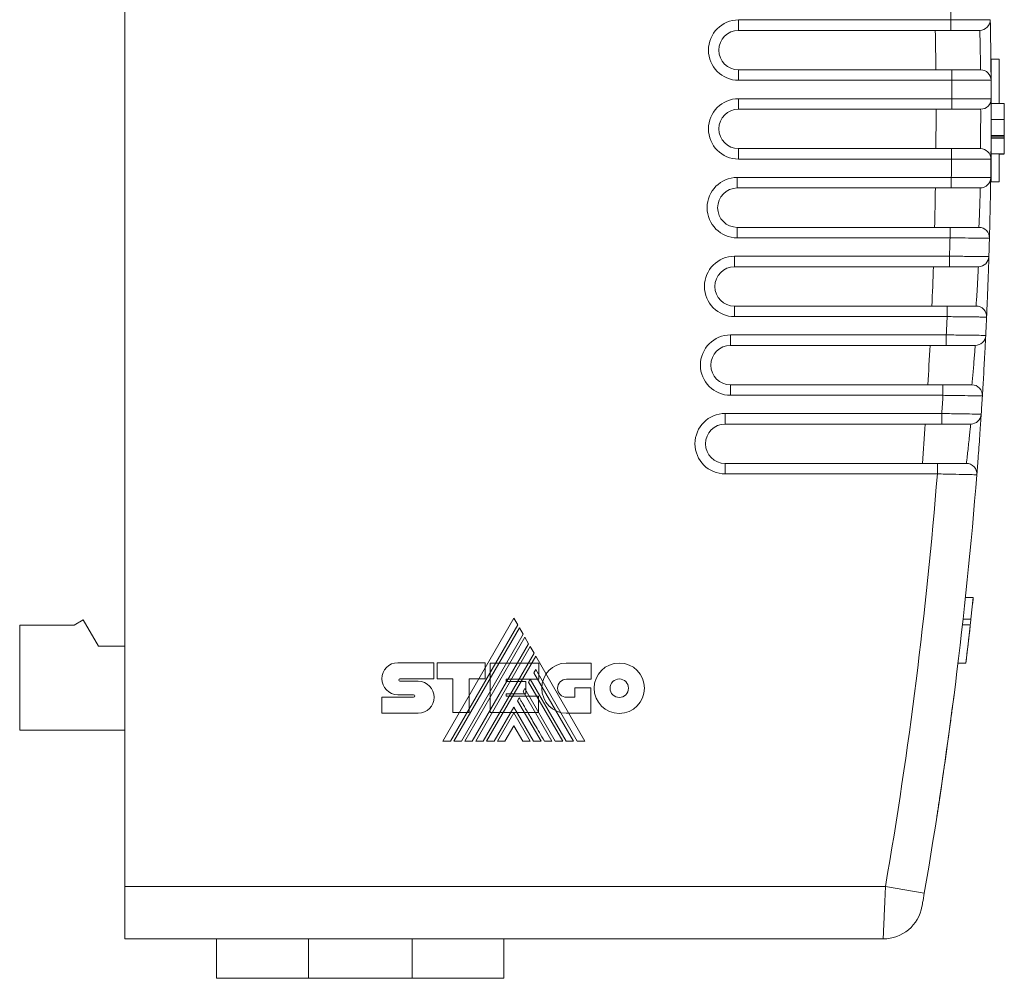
# Model space of a CAD drawing. Header units: millimetres. Extents: x 25 to 180, y 80 to 202.
# Tile 7 of 8: x 142 to 180, y 137 to 174. Entities that reach past the tile are written whole.
import ezdxf

# ---------------------------------------------------------------- set-up
doc = ezdxf.new("R2010")
doc.units = ezdxf.units.MM
doc.layers.add('___VS___', color=7, linetype='Continuous', lineweight=15)

msp = doc.modelspace()

# ---------------------------------------------------------------- linework, layer by layer
at = {"color": 7, "linetype": 'Continuous', "lineweight": 15}
for p, q in [((146.382, 199.632), (146.382, 140.632)), ((169.762, 173.625), (177.847, 173.625)), ((169.762, 173.225), (169.762, 173.625)), ((177.847, 173.225), (177.847, 173.625)), ((177.847, 173.225), (169.762, 173.225)), ((179.682, 172.134), (179.382, 172.134)), ((179.382, 172.134), (179.382, 170.486)), ((179.682, 172.134), (179.682, 170.443)), ((169.762, 171.725), (169.762, 171.325)), ((169.762, 171.725), (177.878, 171.725)), ((177.878, 171.325), (177.878, 171.725)), ((177.878, 171.325), (169.762, 171.325)), ((169.763, 170.625), (177.881, 170.625)), ((169.763, 170.225), (169.763, 170.625)), ((177.881, 170.225), (177.881, 170.625)), ((179.882, 170.443), (179.382, 170.443)), ((177.881, 170.225), (169.763, 170.225)), ((179.882, 169.835), (179.382, 169.835)), ((179.882, 169.227), (179.382, 169.227)), ((179.882, 169.227), (179.382, 169.227)), ((179.882, 169.178), (179.382, 169.178)), ((179.882, 169.128), (179.382, 169.128)), ((179.382, 169.128), (179.382, 168.52)), ((179.882, 169.128), (179.882, 168.52)), ((169.763, 168.725), (169.763, 168.325)), ((169.763, 168.725), (177.873, 168.725)), ((177.873, 168.325), (177.873, 168.725)), ((179.382, 168.52), (179.382, 167.456)), ((179.882, 168.52), (179.382, 168.52)), ((179.682, 168.52), (179.682, 167.456)), ((179.882, 168.519), (179.682, 168.519)), ((179.882, 168.515), (179.682, 168.515)), ((177.873, 168.325), (169.763, 168.325)), ((169.713, 167.625), (177.864, 167.625)), ((169.713, 167.225), (169.713, 167.625)), ((177.864, 167.225), (177.864, 167.625)), ((179.364, 167.62), (179.364, 167.623)), ((179.682, 167.456), (179.382, 167.456)), ((177.864, 167.225), (169.713, 167.225)), ((169.713, 165.725), (169.713, 165.325)), ((169.713, 165.725), (177.816, 165.725)), ((177.816, 165.325), (177.816, 165.725)), ((177.816, 165.325), (169.713, 165.325)), ((169.611, 164.627), (177.795, 164.627)), ((169.611, 164.227), (169.611, 164.627)), ((177.795, 164.227), (177.795, 164.627)), ((179.295, 164.614), (179.295, 164.618)), ((177.795, 164.227), (169.611, 164.227)), ((169.611, 162.727), (169.611, 162.327)), ((169.611, 162.727), (177.706, 162.727)), ((177.706, 162.327), (177.706, 162.727)), ((177.706, 162.327), (169.611, 162.327)), ((169.457, 161.631), (177.674, 161.631)), ((169.457, 161.231), (169.457, 161.631)), ((177.674, 161.231), (177.674, 161.631)), ((177.674, 161.231), (169.457, 161.231)), ((169.457, 159.731), (169.457, 159.331)), ((169.457, 159.731), (177.546, 159.731)), ((177.546, 159.331), (177.546, 159.731)), ((177.546, 159.331), (169.457, 159.331)), ((169.251, 158.638), (177.501, 158.638)), ((169.251, 158.238), (169.251, 158.638)), ((177.501, 158.238), (177.501, 158.638)), ((177.501, 158.238), (169.251, 158.238)), ((169.251, 156.738), (169.251, 156.338)), ((169.251, 156.738), (177.333, 156.738)), ((177.333, 156.338), (177.333, 156.738)), ((177.333, 156.338), (169.251, 156.338)), ((178.402, 151.632), (178.702, 151.632)), ((178.702, 151.632), (178.612, 150.813)), ((144.458, 150.582), (144.805, 150.782)), ((144.805, 150.782), (145.382, 149.782)), ((178.312, 150.813), (178.612, 150.813)), ((142.382, 150.582), (144.458, 150.582)), ((142.382, 146.582), (142.382, 150.582)), ((178.287, 150.586), (178.587, 150.586)), ((178.587, 150.587), (178.584, 150.556)), ((145.382, 149.782), (146.382, 149.782)), ((178.118, 149.132), (178.418, 149.132)), ((146.382, 146.582), (142.382, 146.582)), ((146.382, 140.632), (175.356, 140.632)), ((146.382, 138.632), (146.382, 140.632)), ((175.356, 140.632), (176.834, 140.377)), ((153.382, 138.632), (146.382, 138.632)), ((149.882, 137.132), (149.882, 138.632)), ((157.325, 138.632), (153.382, 138.632)), ((153.382, 138.632), (153.382, 137.132)), ((175.269, 138.632), (157.325, 138.632)), ((157.325, 137.132), (157.325, 138.632)), ((160.825, 138.632), (160.825, 137.132)), ((153.382, 137.132), (149.882, 137.132)), ((157.325, 137.132), (153.382, 137.132)), ((160.825, 137.132), (157.325, 137.132))]:
    msp.add_line(p, q, dxfattribs=at)
for centre, radius, start, end in [((4.382, 170.132), 173.5, 1.15349, 1.38454), ((178.947, 173.625), 0.4, 270, 1.1462), ((169.762, 172.475), 1.15, 90, 270), ((169.762, 172.475), 0.75, 90, 270), ((4.382, 170.132), 172.9, 0.52779, 1.02491), ((178.978, 171.325), 0.4, 0.3914, 90), ((4.382, 170.132), 173.5, 0.16272, 0.39387), ((4.382, 170.132), 175, 0.16169, 0.39139), ((178.981, 170.625), 0.4, 270, 0.1617), ((169.763, 169.475), 1.15, 90, 270), ((169.763, 169.475), 0.75, 90, 270), ((4.382, 170.132), 172.9, 359.53365, 0.03073), ((178.973, 168.325), 0.4, 359.4069, 90), ((4.382, 170.132), 173.5, 359.17213, 359.40316), ((4.382, 170.132), 175, 359.17735, 359.40692), ((169.713, 166.475), 1.15, 90, 270), ((178.964, 167.625), 0.4, 270, 359.1773), ((169.713, 166.475), 0.75, 90, 270), ((4.382, 170.132), 172.9, 358.53951, 359.03669), ((178.916, 165.325), 0.4, 358.4224, 90), ((4.382, 170.132), 173.5, 358.18174, 358.41242), ((4.382, 170.132), 175, 358.1932, 358.42242), ((169.611, 163.477), 1.15, 90, 270), ((178.895, 164.627), 0.4, 270, 358.1932), ((169.611, 163.477), 0.75, 90, 270), ((4.382, 170.132), 172.9, 357.54536, 358.0428), ((178.808, 162.327), 0.4, 357.4379, 90), ((4.382, 170.132), 173.5, 357.19153, 357.42163), ((4.382, 170.132), 175, 357.20924, 357.43789), ((169.457, 160.481), 1.15, 90, 270), ((178.775, 161.631), 0.4, 270, 357.2092), ((169.457, 160.481), 0.75, 90, 270), ((4.382, 170.132), 172.9, 356.55121, 357.04906), ((178.648, 159.331), 0.4, 356.4533, 90), ((4.382, 170.132), 173.5, 356.20151, 356.43081), ((4.382, 170.132), 175, 356.22548, 356.45332), ((169.251, 157.488), 1.15, 90, 270), ((178.603, 158.638), 0.4, 270, 356.2255), ((169.251, 157.488), 0.75, 90, 270), ((4.382, 170.132), 172.9, 355.55705, 356.05546), ((178.436, 156.338), 0.4, 355.4687, 90), ((4.382, 170.132), 173.5, 350.21051, 355.43994), ((4.382, 170.132), 175, 350.21051, 355.46873), ((4.682, 170.132), 175, 353.1079, 353.57716), ((175.269, 140.132), 1.5, 270, 350.0429)]:
    msp.add_arc(centre, radius, start, end, dxfattribs=at)
for points, knots in [([(177.847, 173.625), (177.946, 173.625), (178.043, 173.626), (178.235, 173.627), (178.33, 173.628), (178.512, 173.629), (178.598, 173.629), (178.761, 173.63), (178.838, 173.63), (179.046, 173.631), (179.158, 173.632), (179.307, 173.633), (179.347, 173.633), (179.347, 173.633)], [0, 0, 0, 0, 0.125, 0.125, 0.25, 0.25, 0.375, 0.375, 0.5, 0.5, 0.75, 0.75, 1, 1, 1, 1]), ([(179.347, 173.633), (179.347, 173.633), (179.348, 173.603), (179.35, 173.487), (179.352, 173.401), (179.355, 173.188), (179.358, 173.06), (179.362, 172.783), (179.364, 172.631), (179.368, 172.331), (179.37, 172.18), (179.373, 171.901), (179.374, 171.774), (179.376, 171.559), (179.377, 171.474), (179.378, 171.358), (179.378, 171.328), (179.378, 171.328)], [0, 0, 0, 0, 0.125, 0.125, 0.25, 0.25, 0.375, 0.375, 0.5, 0.5, 0.625, 0.625, 0.75, 0.75, 0.875, 0.875, 1, 1, 1, 1]), ([(178.947, 173.225), (178.947, 173.225), (178.918, 173.225), (178.808, 173.225), (178.726, 173.225), (178.523, 173.225), (178.401, 173.225), (178.135, 173.225), (177.992, 173.225), (177.847, 173.225)], [0, 0, 0, 0, 0.25, 0.25, 0.5, 0.5, 0.75, 0.75, 1, 1, 1, 1]), ([(178.978, 171.725), (178.978, 171.725), (178.977, 171.805), (178.974, 172.015), (178.973, 172.098), (178.97, 172.279), (178.968, 172.378), (178.962, 172.671), (178.957, 172.867), (178.952, 173.074), (178.95, 173.13), (178.948, 173.205), (178.947, 173.225), (178.947, 173.225)], [0, 0, 0, 0, 0.25, 0.25, 0.375, 0.375, 0.5, 0.5, 0.75, 0.75, 0.875, 0.875, 1, 1, 1, 1]), ([(177.878, 171.725), (178.023, 171.725), (178.168, 171.725), (178.432, 171.725), (178.555, 171.725), (178.758, 171.725), (178.839, 171.725), (178.949, 171.725), (178.978, 171.725), (178.978, 171.725)], [0, 0, 0, 0, 0.25, 0.25, 0.5, 0.5, 0.75, 0.75, 1, 1, 1, 1]), ([(179.378, 171.328), (179.378, 171.328), (179.368, 171.328), (179.33, 171.328), (179.301, 171.328), (179.226, 171.327), (179.18, 171.327), (179.072, 171.327), (179.008, 171.327), (178.801, 171.327), (178.634, 171.326), (178.273, 171.326), (178.076, 171.325), (177.878, 171.325)], [0, 0, 0, 0, 0.125, 0.125, 0.25, 0.25, 0.375, 0.375, 0.5, 0.5, 0.75, 0.75, 1, 1, 1, 1]), ([(177.881, 170.625), (177.98, 170.625), (178.078, 170.625), (178.269, 170.625), (178.365, 170.625), (178.546, 170.625), (178.632, 170.626), (178.795, 170.626), (178.873, 170.626), (179.08, 170.626), (179.192, 170.626), (179.342, 170.626), (179.381, 170.626), (179.381, 170.626)], [0, 0, 0, 0, 0.125, 0.125, 0.25, 0.25, 0.375, 0.375, 0.5, 0.5, 0.75, 0.75, 1, 1, 1, 1]), ([(179.381, 170.626), (179.381, 170.626), (179.382, 170.596), (179.382, 170.48), (179.382, 170.394), (179.382, 170.182), (179.382, 170.053), (179.382, 169.776), (179.381, 169.624), (179.38, 169.324), (179.38, 169.173), (179.378, 168.894), (179.377, 168.767), (179.375, 168.552), (179.374, 168.467), (179.373, 168.351), (179.373, 168.321), (179.373, 168.321)], [0, 0, 0, 0, 0.125, 0.125, 0.25, 0.25, 0.375, 0.375, 0.5, 0.5, 0.625, 0.625, 0.75, 0.75, 0.875, 0.875, 1, 1, 1, 1]), ([(178.981, 170.225), (178.981, 170.225), (178.952, 170.225), (178.842, 170.225), (178.76, 170.225), (178.558, 170.225), (178.436, 170.225), (178.169, 170.225), (178.027, 170.225), (177.881, 170.225)], [0, 0, 0, 0, 0.25, 0.25, 0.5, 0.5, 0.75, 0.75, 1, 1, 1, 1]), ([(178.973, 168.725), (178.973, 168.725), (178.974, 168.805), (178.977, 169.015), (178.978, 169.098), (178.98, 169.279), (178.98, 169.378), (178.982, 169.671), (178.982, 169.867), (178.982, 170.075), (178.982, 170.13), (178.982, 170.205), (178.981, 170.225), (178.981, 170.225)], [0, 0, 0, 0, 0.25, 0.25, 0.375, 0.375, 0.5, 0.5, 0.75, 0.75, 0.875, 0.875, 1, 1, 1, 1]), ([(179.382, 169.223), (179.382, 169.223), (179.382, 169.221), (179.382, 169.21), (179.382, 169.195), (179.382, 169.183), (179.382, 169.178)], [0, 0, 0, 0, 0.025569, 0.376378, 0.67632, 1, 1, 1, 1]), ([(179.882, 169.223), (179.882, 169.223), (179.882, 169.221), (179.882, 169.21), (179.882, 169.195), (179.882, 169.183), (179.882, 169.178)], [0, 0, 0, 0, 0.025569, 0.376378, 0.67632, 1, 1, 1, 1]), ([(177.873, 168.725), (178.018, 168.725), (178.162, 168.725), (178.427, 168.725), (178.549, 168.725), (178.752, 168.725), (178.834, 168.725), (178.944, 168.725), (178.973, 168.725), (178.973, 168.725)], [0, 0, 0, 0, 0.25, 0.25, 0.5, 0.5, 0.75, 0.75, 1, 1, 1, 1]), ([(179.373, 168.321), (179.373, 168.321), (179.363, 168.321), (179.325, 168.321), (179.296, 168.321), (179.221, 168.321), (179.175, 168.321), (179.066, 168.322), (179.003, 168.322), (178.796, 168.322), (178.628, 168.323), (178.268, 168.324), (178.071, 168.324), (177.873, 168.325)], [0, 0, 0, 0, 0.125, 0.125, 0.25, 0.25, 0.375, 0.375, 0.5, 0.5, 0.75, 0.75, 1, 1, 1, 1]), ([(177.864, 167.625), (177.963, 167.625), (178.06, 167.625), (178.252, 167.624), (178.347, 167.624), (178.529, 167.623), (178.615, 167.623), (178.778, 167.622), (178.855, 167.622), (179.063, 167.621), (179.175, 167.62), (179.324, 167.62), (179.364, 167.62), (179.364, 167.62)], [0, 0, 0, 0, 0.125, 0.125, 0.25, 0.25, 0.375, 0.375, 0.5, 0.5, 0.75, 0.75, 1, 1, 1, 1]), ([(179.364, 167.62), (179.364, 167.62), (179.364, 167.59), (179.362, 167.474), (179.361, 167.388), (179.357, 167.175), (179.355, 167.047), (179.35, 166.769), (179.347, 166.618), (179.341, 166.318), (179.337, 166.167), (179.331, 165.888), (179.328, 165.761), (179.322, 165.545), (179.32, 165.461), (179.317, 165.345), (179.316, 165.314), (179.316, 165.314)], [0, 0, 0, 0, 0.125, 0.125, 0.25, 0.25, 0.375, 0.375, 0.5, 0.5, 0.625, 0.625, 0.75, 0.75, 0.875, 0.875, 1, 1, 1, 1]), ([(178.964, 167.225), (178.964, 167.225), (178.935, 167.225), (178.825, 167.225), (178.743, 167.225), (178.54, 167.225), (178.418, 167.225), (178.152, 167.225), (178.009, 167.225), (177.864, 167.225)], [0, 0, 0, 0, 0.25, 0.25, 0.5, 0.5, 0.75, 0.75, 1, 1, 1, 1]), ([(178.916, 165.725), (178.916, 165.725), (178.919, 165.805), (178.928, 166.016), (178.931, 166.098), (178.937, 166.28), (178.941, 166.378), (178.95, 166.671), (178.956, 166.867), (178.961, 167.075), (178.962, 167.131), (178.964, 167.206), (178.964, 167.225), (178.964, 167.225)], [0, 0, 0, 0, 0.25, 0.25, 0.375, 0.375, 0.5, 0.5, 0.75, 0.75, 0.875, 0.875, 1, 1, 1, 1]), ([(177.816, 165.725), (177.961, 165.725), (178.105, 165.725), (178.37, 165.725), (178.492, 165.725), (178.695, 165.725), (178.777, 165.725), (178.887, 165.725), (178.916, 165.725), (178.916, 165.725)], [0, 0, 0, 0, 0.25, 0.25, 0.5, 0.5, 0.75, 0.75, 1, 1, 1, 1]), ([(179.316, 165.314), (179.316, 165.314), (179.306, 165.315), (179.268, 165.315), (179.239, 165.315), (179.164, 165.316), (179.118, 165.316), (179.009, 165.317), (178.946, 165.317), (178.738, 165.319), (178.571, 165.32), (178.21, 165.323), (178.014, 165.324), (177.816, 165.325)], [0, 0, 0, 0, 0.125, 0.125, 0.25, 0.25, 0.375, 0.375, 0.5, 0.5, 0.75, 0.75, 1, 1, 1, 1]), ([(177.795, 164.627), (177.894, 164.626), (177.991, 164.626), (178.183, 164.624), (178.278, 164.623), (178.46, 164.622), (178.546, 164.621), (178.709, 164.62), (178.786, 164.619), (178.994, 164.617), (179.105, 164.616), (179.255, 164.615), (179.295, 164.615), (179.295, 164.615)], [0, 0, 0, 0, 0.125, 0.125, 0.25, 0.25, 0.375, 0.375, 0.5, 0.5, 0.75, 0.75, 1, 1, 1, 1]), ([(179.295, 164.615), (179.295, 164.615), (179.294, 164.585), (179.29, 164.469), (179.288, 164.383), (179.281, 164.17), (179.276, 164.041), (179.266, 163.764), (179.261, 163.613), (179.249, 163.313), (179.243, 163.162), (179.232, 162.883), (179.227, 162.756), (179.217, 162.54), (179.214, 162.456), (179.209, 162.339), (179.207, 162.309), (179.207, 162.309)], [0, 0, 0, 0, 0.125, 0.125, 0.25, 0.25, 0.375, 0.375, 0.5, 0.5, 0.625, 0.625, 0.75, 0.75, 0.875, 0.875, 1, 1, 1, 1]), ([(178.895, 164.227), (178.895, 164.227), (178.866, 164.227), (178.756, 164.227), (178.674, 164.227), (178.471, 164.227), (178.349, 164.227), (178.083, 164.227), (177.94, 164.227), (177.795, 164.227)], [0, 0, 0, 0, 0.25, 0.25, 0.5, 0.5, 0.75, 0.75, 1, 1, 1, 1]), ([(178.808, 162.727), (178.808, 162.727), (178.813, 162.807), (178.827, 163.018), (178.832, 163.1), (178.844, 163.282), (178.85, 163.38), (178.867, 163.673), (178.877, 163.869), (178.888, 164.077), (178.891, 164.132), (178.894, 164.208), (178.895, 164.227), (178.895, 164.227)], [0, 0, 0, 0, 0.25, 0.25, 0.375, 0.375, 0.5, 0.5, 0.75, 0.75, 0.875, 0.875, 1, 1, 1, 1]), ([(177.706, 162.727), (177.852, 162.727), (177.996, 162.727), (178.261, 162.727), (178.384, 162.727), (178.587, 162.727), (178.668, 162.727), (178.779, 162.727), (178.808, 162.727), (178.808, 162.727)], [0, 0, 0, 0, 0.25, 0.25, 0.5, 0.5, 0.75, 0.75, 1, 1, 1, 1]), ([(179.207, 162.309), (179.207, 162.309), (179.197, 162.309), (179.159, 162.31), (179.131, 162.31), (179.055, 162.311), (179.009, 162.312), (178.9, 162.313), (178.837, 162.314), (178.63, 162.316), (178.462, 162.318), (178.101, 162.323), (177.905, 162.325), (177.706, 162.327)], [0, 0, 0, 0, 0.125, 0.125, 0.25, 0.25, 0.375, 0.375, 0.5, 0.5, 0.75, 0.75, 1, 1, 1, 1]), ([(177.674, 161.631), (177.773, 161.63), (177.87, 161.629), (178.062, 161.626), (178.157, 161.625), (178.339, 161.623), (178.425, 161.621), (178.588, 161.619), (178.665, 161.618), (178.873, 161.616), (178.985, 161.614), (179.135, 161.612), (179.175, 161.612), (179.175, 161.612)], [0, 0, 0, 0, 0.125, 0.125, 0.25, 0.25, 0.375, 0.375, 0.5, 0.5, 0.75, 0.75, 1, 1, 1, 1]), ([(179.175, 161.612), (179.175, 161.612), (179.173, 161.582), (179.167, 161.466), (179.163, 161.38), (179.152, 161.167), (179.146, 161.038), (179.131, 160.761), (179.123, 160.61), (179.106, 160.31), (179.098, 160.159), (179.082, 159.88), (179.074, 159.753), (179.061, 159.538), (179.056, 159.453), (179.049, 159.337), (179.047, 159.306), (179.047, 159.306)], [0, 0, 0, 0, 0.125, 0.125, 0.25, 0.25, 0.375, 0.375, 0.5, 0.5, 0.625, 0.625, 0.75, 0.75, 0.875, 0.875, 1, 1, 1, 1]), ([(178.775, 161.231), (178.775, 161.231), (178.746, 161.231), (178.636, 161.231), (178.554, 161.231), (178.35, 161.231), (178.228, 161.231), (177.962, 161.231), (177.819, 161.231), (177.674, 161.231)], [0, 0, 0, 0, 0.25, 0.25, 0.5, 0.5, 0.75, 0.75, 1, 1, 1, 1]), ([(178.648, 159.731), (178.648, 159.731), (178.655, 159.812), (178.675, 160.022), (178.682, 160.104), (178.698, 160.286), (178.707, 160.384), (178.732, 160.677), (178.748, 160.872), (178.764, 161.08), (178.768, 161.136), (178.774, 161.212), (178.775, 161.231), (178.775, 161.231)], [0, 0, 0, 0, 0.25, 0.25, 0.375, 0.375, 0.5, 0.5, 0.75, 0.75, 0.875, 0.875, 1, 1, 1, 1]), ([(177.546, 159.731), (177.691, 159.731), (177.835, 159.731), (178.1, 159.731), (178.223, 159.731), (178.426, 159.731), (178.508, 159.731), (178.619, 159.731), (178.648, 159.731), (178.648, 159.731)], [0, 0, 0, 0, 0.25, 0.25, 0.5, 0.5, 0.75, 0.75, 1, 1, 1, 1]), ([(179.047, 159.306), (179.047, 159.306), (179.037, 159.307), (178.999, 159.307), (178.97, 159.308), (178.895, 159.309), (178.849, 159.31), (178.74, 159.312), (178.677, 159.313), (178.469, 159.316), (178.302, 159.319), (177.941, 159.325), (177.744, 159.328), (177.546, 159.331)], [0, 0, 0, 0, 0.125, 0.125, 0.25, 0.25, 0.375, 0.375, 0.5, 0.5, 0.75, 0.75, 1, 1, 1, 1]), ([(177.501, 158.638), (177.6, 158.637), (177.698, 158.635), (177.889, 158.631), (177.984, 158.63), (178.166, 158.627), (178.252, 158.625), (178.415, 158.622), (178.493, 158.621), (178.701, 158.617), (178.813, 158.615), (178.963, 158.613), (179.003, 158.612), (179.003, 158.612)], [0, 0, 0, 0, 0.125, 0.125, 0.25, 0.25, 0.375, 0.375, 0.5, 0.5, 0.75, 0.75, 1, 1, 1, 1]), ([(179.003, 158.612), (179.003, 158.612), (179.001, 158.582), (178.993, 158.466), (178.987, 158.38), (178.973, 158.167), (178.964, 158.038), (178.944, 157.761), (178.934, 157.61), (178.912, 157.31), (178.901, 157.159), (178.88, 156.881), (178.87, 156.754), (178.853, 156.538), (178.847, 156.453), (178.838, 156.337), (178.835, 156.307), (178.835, 156.307)], [0, 0, 0, 0, 0.125, 0.125, 0.25, 0.25, 0.375, 0.375, 0.5, 0.5, 0.625, 0.625, 0.75, 0.75, 0.875, 0.875, 1, 1, 1, 1]), ([(178.603, 158.238), (178.603, 158.238), (178.574, 158.238), (178.464, 158.238), (178.382, 158.238), (178.178, 158.238), (178.056, 158.238), (177.789, 158.238), (177.646, 158.238), (177.501, 158.238)], [0, 0, 0, 0, 0.25, 0.25, 0.5, 0.5, 0.75, 0.75, 1, 1, 1, 1]), ([(178.436, 156.738), (178.436, 156.738), (178.446, 156.819), (178.471, 157.029), (178.481, 157.112), (178.502, 157.293), (178.513, 157.391), (178.545, 157.684), (178.566, 157.879), (178.588, 158.087), (178.594, 158.143), (178.601, 158.219), (178.603, 158.238), (178.603, 158.238)], [0, 0, 0, 0, 0.25, 0.25, 0.375, 0.375, 0.5, 0.5, 0.75, 0.75, 0.875, 0.875, 1, 1, 1, 1]), ([(177.333, 156.738), (177.478, 156.738), (177.623, 156.738), (177.888, 156.738), (178.011, 156.738), (178.215, 156.738), (178.297, 156.738), (178.408, 156.738), (178.436, 156.738), (178.436, 156.738)], [0, 0, 0, 0, 0.25, 0.25, 0.5, 0.5, 0.75, 0.75, 1, 1, 1, 1]), ([(178.835, 156.307), (178.835, 156.307), (178.825, 156.307), (178.787, 156.308), (178.758, 156.308), (178.683, 156.31), (178.637, 156.311), (178.528, 156.313), (178.464, 156.314), (178.257, 156.319), (178.089, 156.322), (177.728, 156.33), (177.531, 156.334), (177.333, 156.338)], [0, 0, 0, 0, 0.125, 0.125, 0.25, 0.25, 0.375, 0.375, 0.5, 0.5, 0.75, 0.75, 1, 1, 1, 1]), ([(178.698, 151.599), (178.698, 151.597), (178.697, 151.593), (178.697, 151.588), (178.696, 151.581), (178.695, 151.573), (178.694, 151.563), (178.693, 151.553), (178.692, 151.542), (178.691, 151.533), (178.69, 151.523), (178.689, 151.513), (178.687, 151.499), (178.685, 151.481), (178.683, 151.454), (178.678, 151.417), (178.675, 151.384), (178.673, 151.367)], [0, 0, 0, 0, 0.062717, 0.125452, 0.188159, 0.250835, 0.332262, 0.393533, 0.436443, 0.500746, 0.531962, 0.56314, 0.625378, 0.687595, 0.749949, 0.87502, 1, 1, 1, 1]), ([(178.571, 150.445), (178.57, 150.439), (178.569, 150.43), (178.568, 150.421), (178.568, 150.416), (178.568, 150.413), (178.567, 150.408), (178.566, 150.403), (178.566, 150.397), (178.565, 150.392), (178.565, 150.386), (178.564, 150.38), (178.563, 150.376), (178.563, 150.373), (178.563, 150.37), (178.562, 150.367), (178.562, 150.363), (178.562, 150.36), (178.561, 150.358), (178.561, 150.357), (178.561, 150.354), (178.561, 150.351), (178.56, 150.347), (178.56, 150.345), (178.56, 150.344)], [0, 0, 0, 0, 0.062173, 0.093265, 0.108822, 0.124389, 0.149319, 0.186774, 0.211785, 0.249356, 0.312072, 0.374793, 0.437342, 0.468534, 0.499796, 0.562321, 0.62485, 0.68738, 0.718644, 0.739485, 0.749906, 0.874952, 0.937476, 1, 1, 1, 1]), ([(178.584, 150.556), (178.584, 150.556), (178.582, 150.538), (178.577, 150.493), (178.573, 150.464), (178.571, 150.445)], [0, 0, 0, 0, 0.0016923, 0.3339868, 1, 1, 1, 1]), ([(178.552, 150.275), (178.552, 150.273), (178.551, 150.268), (178.55, 150.259), (178.549, 150.25), (178.548, 150.239), (178.547, 150.229), (178.545, 150.219), (178.544, 150.206), (178.542, 150.189), (178.54, 150.168), (178.538, 150.154), (178.536, 150.132), (178.532, 150.104), (178.529, 150.071), (178.526, 150.052), (178.524, 150.032), (178.521, 150.01), (178.519, 149.989), (178.518, 149.978), (178.517, 149.972)], [0, 0, 0, 0, 0.062614, 0.125244, 0.187849, 0.250429, 0.321758, 0.357517, 0.393288, 0.50039, 0.562683, 0.604149, 0.62489, 0.74968, 0.812166, 0.843319, 0.874551, 0.937247, 0.968634, 1, 1, 1, 1]), ([(178.547, 150.234), (178.545, 150.218), (178.543, 150.195), (178.537, 150.142), (178.533, 150.112), (178.532, 150.097)], [0, 0, 0, 0, 0.515415, 0.7741, 1, 1, 1, 1]), ([(178.556, 150.313), (178.555, 150.3), (178.552, 150.274), (178.549, 150.247), (178.547, 150.233)], [0, 0, 0, 0, 0.509282, 1, 1, 1, 1]), ([(178.56, 150.344), (178.559, 150.342), (178.559, 150.338), (178.558, 150.329), (178.557, 150.32), (178.556, 150.313), (178.556, 150.307), (178.555, 150.302), (178.554, 150.296), (178.554, 150.29), (178.553, 150.284), (178.552, 150.28), (178.552, 150.278), (178.552, 150.276), (178.552, 150.275)], [0, 0, 0, 0, 0.1249999, 0.2499993, 0.4999995, 0.5624972, 0.625017, 0.7500627, 0.8000681, 0.8750537, 0.9375264, 0.9687618, 0.9812566, 1, 1, 1, 1]), ([(178.517, 149.972), (178.514, 149.95), (178.509, 149.906), (178.501, 149.836), (178.494, 149.777), (178.489, 149.73), (178.483, 149.682), (178.476, 149.622), (178.467, 149.549), (178.46, 149.489), (178.455, 149.44), (178.452, 149.416), (178.45, 149.404)], [0, 0, 0, 0, 0.124246, 0.248974, 0.373895, 0.436217, 0.498596, 0.623933, 0.749258, 0.874624, 0.937313, 1, 1, 1, 1]), ([(178.461, 149.494), (178.458, 149.473), (178.454, 149.433), (178.448, 149.386), (178.444, 149.351), (178.44, 149.319), (178.436, 149.288), (178.433, 149.261), (178.431, 149.243), (178.429, 149.231), (178.428, 149.223), (178.428, 149.217), (178.427, 149.21), (178.426, 149.202), (178.425, 149.194), (178.424, 149.187), (178.424, 149.182), (178.423, 149.18), (178.423, 149.178)], [0, 0, 0, 0, 0.124565, 0.249214, 0.311292, 0.37369, 0.498861, 0.580456, 0.641642, 0.695311, 0.722167, 0.749021, 0.777654, 0.820553, 0.874122, 0.937047, 0.968527, 1, 1, 1, 1]), ([(178.424, 149.184), (178.424, 149.182), (178.423, 149.178), (178.422, 149.172), (178.422, 149.167), (178.421, 149.162), (178.421, 149.159), (178.42, 149.156), (178.42, 149.154), (178.42, 149.152), (178.42, 149.15), (178.42, 149.149), (178.419, 149.147), (178.419, 149.146), (178.419, 149.144), (178.419, 149.143), (178.419, 149.142), (178.419, 149.142), (178.419, 149.141), (178.418, 149.139), (178.418, 149.138), (178.418, 149.136), (178.418, 149.135), (178.418, 149.134), (178.418, 149.133), (178.418, 149.132)], [0, 0, 0, 0, 0.031165, 0.062357, 0.08732, 0.124761, 0.149712, 0.164677, 0.187117, 0.21204, 0.226991, 0.249413, 0.280678, 0.311951, 0.374499, 0.437052, 0.468329, 0.499604, 0.562153, 0.624702, 0.687251, 0.7498, 0.81235, 0.8749, 1, 1, 1, 1]), ([(177.312, 143.294), (177.312, 143.293), (177.311, 143.291), (177.322, 143.359), (177.342, 143.489), (177.371, 143.679), (177.408, 143.923), (177.452, 144.213), (177.501, 144.544), (177.548, 144.86), (177.589, 145.145), (177.631, 145.434), (177.679, 145.778), (177.733, 146.164), (177.784, 146.538), (177.831, 146.88), (177.872, 147.189), (177.906, 147.447), (177.933, 147.655), (177.951, 147.8), (177.962, 147.883), (177.962, 147.886), (177.963, 147.888)], [0, 0, 0, 0, 0.031131, 0.084821, 0.136912, 0.190499, 0.242941, 0.296874, 0.349909, 0.40445, 0.438302, 0.47253, 0.526218, 0.581452, 0.635127, 0.690367, 0.743769, 0.798745, 0.851658, 0.906133, 0.958621, 1, 1, 1, 1]), ([(175.356, 140.632), (175.35, 140.5), (175.345, 140.37), (175.333, 140.115), (175.328, 139.988), (175.317, 139.746), (175.312, 139.631), (175.303, 139.414), (175.299, 139.311), (175.29, 139.127), (175.287, 139.044), (175.28, 138.898), (175.278, 138.835), (175.271, 138.685), (175.269, 138.632), (175.269, 138.632)], [0, 0, 0, 0, 0.125, 0.125, 0.25, 0.25, 0.375, 0.375, 0.5, 0.5, 0.625, 0.625, 0.75, 0.75, 1, 1, 1, 1]), ([(176.746, 139.873), (176.746, 139.873), (176.756, 139.929), (176.789, 140.116), (176.811, 140.246), (176.834, 140.377)], [0, 0, 0, 0, 0.5, 0.5, 1, 1, 1, 1])]:
    msp.add_open_spline(points, degree=3, knots=knots, dxfattribs=at)
for points in [[(179.382, 170.443), (179.382, 170.443), (179.382, 170.171), (179.382, 169.835)], [(179.882, 170.443), (179.882, 170.443), (179.882, 170.171), (179.882, 169.835)], [(179.382, 169.835), (179.382, 169.499), (179.382, 169.227), (179.382, 169.227)], [(179.882, 169.835), (179.882, 169.499), (179.882, 169.227), (179.882, 169.227)], [(179.382, 169.178), (179.382, 169.15), (179.382, 169.128), (179.382, 169.128)], [(179.882, 169.178), (179.882, 169.15), (179.882, 169.128), (179.882, 169.128)], [(178.612, 150.813), (178.604, 150.737), (178.596, 150.661), (178.587, 150.586)]]:
    msp.add_open_spline(points, degree=3, dxfattribs=at)
at = {"layer": '___VS___', "color": 179, "lineweight": 0}
for p, q in [((161.204, 150.839), (158.501, 146.161)), ((161.35, 150.59), (161.204, 150.839)), ((158.793, 146.161), (161.35, 150.59)), ((161.414, 150.477), (158.923, 146.161)), ((161.557, 150.231), (161.414, 150.477)), ((159.207, 146.161), (161.557, 150.231)), ((161.621, 150.12), (159.338, 146.161)), ((161.764, 149.872), (161.621, 150.12)), ((159.62, 146.161), (161.764, 149.872)), ((161.828, 149.762), (159.749, 146.161)), ((161.973, 149.509), (161.828, 149.762)), ((160.033, 146.161), (161.973, 149.509)), ((162.036, 149.402), (160.164, 146.161)), ((163.907, 146.161), (162.036, 149.402)), ((156.781, 149.148), (158.155, 149.148)), ((158.155, 149.148), (158.155, 148.532)), ((158.288, 148.532), (158.288, 149.145)), ((158.288, 149.145), (160.114, 149.145)), ((160.114, 149.145), (160.114, 148.537)), ((160.297, 149.138), (162.158, 149.138)), ((160.297, 147.252), (160.297, 149.138)), ((161.969, 148.769), (162.039, 148.891)), ((162.039, 148.891), (163.618, 146.161)), ((162.158, 149.138), (162.158, 148.528)), ((164.152, 149.133), (163.197, 149.133)), ((164.152, 148.521), (164.152, 149.133)), ((158.155, 148.532), (156.862, 148.532)), ((158.88, 148.532), (158.288, 148.532)), ((158.88, 147.25), (158.88, 148.532)), ((160.114, 148.537), (159.506, 148.537)), ((159.506, 148.537), (159.506, 147.25)), ((162.158, 148.528), (160.915, 148.528)), ((160.915, 148.528), (160.915, 148.428)), ((161.762, 148.414), (161.826, 148.526)), ((161.826, 148.526), (163.195, 146.161)), ((163.477, 146.161), (161.969, 148.769)), ((163.21, 148.521), (164.152, 148.521)), ((156.862, 148.44), (157.558, 148.44)), ((160.915, 148.428), (161.655, 148.428)), ((161.552, 148.055), (161.62, 148.172)), ((161.62, 148.172), (162.78, 146.161)), ((161.655, 148.428), (161.655, 147.967)), ((163.064, 146.161), (161.762, 148.414)), ((164.131, 148.198), (163.527, 148.198)), ((163.527, 148.198), (163.527, 147.834)), ((164.131, 147.224), (164.131, 148.198)), ((156.178, 147.225), (156.178, 147.833)), ((156.178, 147.833), (157.387, 147.833)), ((157.387, 147.932), (156.782, 147.932)), ((161.655, 147.967), (160.915, 147.967)), ((160.915, 147.967), (160.915, 147.875)), ((160.915, 147.875), (162.147, 147.875)), ((161.345, 147.701), (161.411, 147.814)), ((162.649, 146.161), (161.552, 148.055)), ((162.147, 147.875), (162.147, 147.252)), ((163.527, 147.834), (163.21, 147.834)), ((160.448, 146.161), (161.204, 147.457)), ((161.204, 147.457), (161.955, 146.161)), ((162.237, 146.161), (161.345, 147.701)), ((157.558, 147.225), (156.178, 147.225)), ((159.506, 147.25), (158.88, 147.25)), ((162.147, 147.252), (160.297, 147.252)), ((160.577, 146.161), (161.201, 147.243)), ((161.201, 147.243), (161.826, 146.161)), ((163.197, 147.224), (164.131, 147.224)), ((161.201, 146.749), (160.859, 146.161)), ((161.541, 146.161), (161.201, 146.749)), ((158.501, 146.161), (158.793, 146.161)), ((158.923, 146.161), (159.207, 146.161)), ((159.338, 146.161), (159.62, 146.161)), ((159.749, 146.161), (160.033, 146.161)), ((160.164, 146.161), (160.448, 146.161)), ((160.859, 146.161), (160.577, 146.161)), ((161.826, 146.161), (161.541, 146.161)), ((161.955, 146.161), (162.237, 146.161)), ((162.367, 146.161), (162.649, 146.161)), ((162.78, 146.161), (163.064, 146.161)), ((163.195, 146.161), (163.477, 146.161)), ((163.618, 146.161), (163.907, 146.161))]:
    msp.add_line(p, q, dxfattribs=at)
at = {"layer": '___VS___', "lineweight": 0}
msp.add_line((156.862, 148.44), (156.862, 148.44), dxfattribs=at)
at = {"layer": '___VS___', "color": 179, "lineweight": 0}
for points, degree in [([(156.176, 148.54), (156.176, 148.876), (156.447, 149.148), (156.781, 149.148)], 3), ([(163.197, 149.133), (162.684, 149.133), (162.268, 148.706), (162.268, 148.178)], 3), ([(164.259, 148.178), (164.259, 148.708), (164.689, 149.137), (165.218, 149.137)], 3), ([(165.218, 149.137), (165.747, 149.137), (166.176, 148.708), (166.176, 148.179)], 3), ([(156.782, 147.932), (156.447, 147.932), (156.176, 148.204), (156.176, 148.54)], 3), ([(156.862, 148.532), (156.84, 148.532), (156.823, 148.511), (156.823, 148.486)], 3), ([(162.865, 148.177), (162.865, 148.367), (163.02, 148.521), (163.21, 148.521)], 3), ([(164.866, 148.178), (164.866, 148.373), (165.024, 148.531), (165.218, 148.531)], 3), ([(165.218, 148.531), (165.412, 148.531), (165.569, 148.373), (165.569, 148.179)], 3), ([(156.823, 148.486), (156.823, 148.461), (156.84, 148.44), (156.862, 148.44)], 3), ([(157.558, 148.44), (157.893, 148.44), (158.165, 148.168), (158.165, 147.832)], 3), ([(162.268, 148.178), (162.268, 147.651), (162.684, 147.224), (163.197, 147.224)], 3), ([(163.21, 147.834), (163.02, 147.834), (162.865, 147.987), (162.865, 148.177)], 3), ([(165.218, 147.22), (164.689, 147.219), (164.259, 147.649), (164.259, 148.178)], 3), ([(165.218, 147.827), (165.024, 147.826), (164.866, 147.984), (164.866, 148.178)], 3), ([(166.176, 148.179), (166.176, 147.649), (165.747, 147.22), (165.218, 147.22)], 3), ([(165.569, 148.179), (165.569, 147.985), (165.412, 147.828), (165.218, 147.827)], 3), ([(157.427, 147.882), (157.427, 147.91), (157.409, 147.932), (157.387, 147.932)], 3), ([(157.387, 147.833), (157.409, 147.833), (157.427, 147.855), (157.427, 147.882)], 3), ([(158.165, 147.832), (158.165, 147.497), (157.893, 147.225), (157.558, 147.225)], 3), ([(161.411, 147.814), (161.491, 147.672), (162.367, 146.161)], 2)]:
    msp.add_open_spline(points, degree=degree, dxfattribs=at)

doc.saveas('drawing.dxf')
